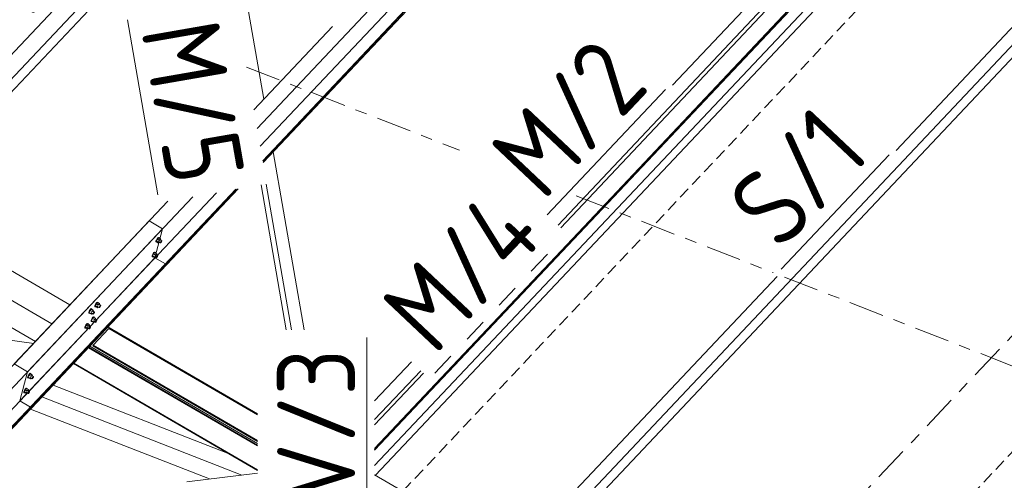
# Model space of a CAD drawing. Header units: millimetres. Extents: x -681 to 506, y -45 to 794.
# Tile 28 of 256: x 14 to 65, y 61 to 85. Entities that reach past the tile are written whole.
import ezdxf

# ---------------------------------------------------------------- set-up
doc = ezdxf.new("R2010")
doc.units = ezdxf.units.MM
doc.header["$LTSCALE"] = 0.6
for name, pattern in [('VERDECKT2', [1.5, 1, -0.5]), ('XKITLINE00', [0]), ('XKITLINE02', [4, 2, -2]), ('XKITLINE03', [6, 3, -1, 1, -1])]:
    doc.linetypes.add(name, pattern=pattern)
for name, color, linetype, lineweight in [('Bolt', 7, 'Continuous', 0), ('Part', 2, 'Continuous', 0), ('PartMark', 3, 'Continuous', 0), ('S-GRID', 1, 'Continuous', 0)]:
    doc.layers.add(name, color=color, linetype=linetype, lineweight=lineweight)
doc.styles.add('ISOCPEUR', font='ISOCPEUR.TTF')

msp = doc.modelspace()

# ---------------------------------------------------------------- linework, layer by layer
at = {"layer": 'Bolt', "color": 3, "linetype": 'XKITLINE00', "lineweight": 0}
for p, q in [((21.167, 73.715), (21.169, 73.751)), ((21.167, 73.715), (21.19, 73.702)), ((21.19, 73.806), (21.169, 73.751)), ((21.224, 73.866), (21.19, 73.806)), ((21.19, 73.702), (21.193, 73.737)), ((21.207, 73.695), (21.19, 73.702)), ((21.193, 73.737), (21.214, 73.792)), ((21.249, 73.849), (21.199, 73.743)), ((21.291, 73.689), (21.199, 73.743)), ((21.199, 73.743), (21.211, 73.705)), ((21.216, 73.702), (21.207, 73.695)), ((21.211, 73.705), (21.304, 73.651)), ((21.214, 73.792), (21.248, 73.852)), ((21.262, 73.914), (21.224, 73.866)), ((21.248, 73.852), (21.285, 73.901)), ((21.312, 73.916), (21.249, 73.849)), ((21.342, 73.795), (21.249, 73.849)), ((21.294, 73.939), (21.262, 73.914)), ((21.285, 73.901), (21.317, 73.925)), ((21.291, 73.689), (21.342, 73.795)), ((21.291, 73.689), (21.304, 73.651)), ((21.31, 73.933), (21.294, 73.939)), ((21.304, 73.651), (21.34, 73.689)), ((21.31, 73.933), (21.333, 73.919)), ((21.312, 73.916), (21.405, 73.862)), ((21.317, 73.925), (21.333, 73.919)), ((21.319, 73.702), (21.393, 73.659)), ((21.333, 73.919), (21.332, 73.904)), ((21.405, 73.862), (21.342, 73.795)), ((21.391, 73.811), (21.465, 73.768)), ((21.393, 73.659), (21.394, 73.677)), ((21.394, 73.677), (21.405, 73.704)), ((21.418, 73.823), (21.405, 73.862)), ((21.405, 73.704), (21.422, 73.734)), ((21.407, 73.801), (21.418, 73.823)), ((21.436, 73.692), (21.417, 73.668)), ((21.422, 73.734), (21.441, 73.759)), ((21.453, 73.722), (21.436, 73.692)), ((21.441, 73.759), (21.457, 73.771)), ((21.464, 73.75), (21.453, 73.722)), ((21.457, 73.771), (21.465, 73.768)), ((21.465, 73.768), (21.464, 73.75)), ((21.096, 73.183), (21.065, 73.159)), ((21.088, 73.145), (21.119, 73.17)), ((21.113, 73.177), (21.096, 73.183)), ((21.113, 73.177), (21.136, 73.164)), ((21.119, 73.17), (21.136, 73.164)), ((21.401, 73.656), (21.393, 73.659)), ((21.417, 73.668), (21.401, 73.656)), ((20.969, 72.959), (20.972, 72.995)), ((20.969, 72.959), (20.992, 72.946)), ((20.993, 73.05), (20.972, 72.995)), ((20.992, 72.946), (20.995, 72.982)), ((21.009, 72.94), (20.992, 72.946)), ((21.027, 73.11), (20.993, 73.05)), ((20.995, 72.982), (21.016, 73.037)), ((21.051, 73.093), (21.001, 72.988)), ((21.094, 72.934), (21.001, 72.988)), ((21.001, 72.988), (21.014, 72.95)), ((21.018, 72.947), (21.009, 72.94)), ((21.014, 72.95), (21.107, 72.896)), ((21.016, 73.037), (21.05, 73.097)), ((21.065, 73.159), (21.027, 73.11)), ((21.05, 73.097), (21.088, 73.145)), ((21.115, 73.16), (21.051, 73.093)), ((21.144, 73.039), (21.051, 73.093)), ((21.094, 72.934), (21.144, 73.039)), ((21.094, 72.934), (21.107, 72.896)), ((21.107, 72.896), (21.143, 72.934)), ((21.115, 73.16), (21.208, 73.106)), ((21.121, 72.946), (21.196, 72.903)), ((21.136, 73.164), (21.135, 73.148)), ((21.208, 73.106), (21.144, 73.039)), ((21.193, 73.055), (21.267, 73.012)), ((21.196, 72.903), (21.197, 72.921)), ((21.204, 72.9), (21.196, 72.903)), ((21.197, 72.921), (21.207, 72.949)), ((21.22, 72.912), (21.204, 72.9)), ((21.207, 72.949), (21.224, 72.979)), ((21.22, 73.068), (21.208, 73.106)), ((21.21, 73.046), (21.22, 73.068)), ((21.239, 72.937), (21.22, 72.912)), ((21.224, 72.979), (21.243, 73.003)), ((21.256, 72.967), (21.239, 72.937)), ((21.243, 73.003), (21.259, 73.015)), ((21.266, 72.994), (21.256, 72.967)), ((21.259, 73.015), (21.267, 73.012)), ((21.267, 73.012), (21.266, 72.994)), ((17.746, 70.157), (17.725, 70.102)), ((17.78, 70.217), (17.746, 70.157)), ((17.748, 70.089), (17.77, 70.144)), ((17.805, 70.2), (17.754, 70.095)), ((17.77, 70.144), (17.804, 70.204)), ((17.818, 70.266), (17.78, 70.217)), ((17.804, 70.204), (17.841, 70.253)), ((17.868, 70.267), (17.805, 70.2)), ((17.898, 70.146), (17.805, 70.2)), ((17.85, 70.291), (17.818, 70.266)), ((17.841, 70.253), (17.873, 70.277)), ((17.847, 70.041), (17.898, 70.146)), ((17.866, 70.284), (17.85, 70.291)), ((17.866, 70.284), (17.889, 70.271)), ((17.868, 70.267), (17.961, 70.213)), ((17.873, 70.277), (17.889, 70.271)), ((17.889, 70.271), (17.888, 70.256)), ((17.961, 70.213), (17.898, 70.146)), ((17.946, 70.163), (18.021, 70.119)), ((17.974, 70.175), (17.961, 70.213)), ((17.963, 70.153), (17.974, 70.175)), ((18.04, 70.403), (18.042, 70.438)), ((18.04, 70.403), (18.063, 70.389)), ((18.063, 70.493), (18.042, 70.438)), ((18.097, 70.553), (18.063, 70.493)), ((18.063, 70.389), (18.066, 70.425)), ((18.08, 70.383), (18.063, 70.389)), ((18.066, 70.425), (18.087, 70.48)), ((18.122, 70.536), (18.071, 70.431)), ((18.164, 70.377), (18.071, 70.431)), ((18.071, 70.431), (18.084, 70.393)), ((18.089, 70.39), (18.08, 70.383)), ((18.084, 70.393), (18.177, 70.339)), ((18.087, 70.48), (18.121, 70.54)), ((18.135, 70.602), (18.097, 70.553)), ((18.121, 70.54), (18.158, 70.589)), ((18.185, 70.603), (18.122, 70.536)), ((18.215, 70.482), (18.122, 70.536)), ((18.167, 70.627), (18.135, 70.602)), ((18.158, 70.589), (18.19, 70.613)), ((18.164, 70.377), (18.215, 70.482)), ((18.164, 70.377), (18.177, 70.339)), ((18.183, 70.62), (18.167, 70.627)), ((18.177, 70.339), (18.213, 70.377)), ((18.183, 70.62), (18.206, 70.607)), ((18.185, 70.603), (18.278, 70.549)), ((18.19, 70.613), (18.206, 70.607)), ((18.192, 70.39), (18.266, 70.346)), ((18.206, 70.607), (18.205, 70.591)), ((18.278, 70.549), (18.215, 70.482)), ((18.263, 70.498), (18.338, 70.455)), ((18.266, 70.346), (18.267, 70.364)), ((18.274, 70.343), (18.266, 70.346)), ((18.267, 70.364), (18.278, 70.392)), ((18.29, 70.355), (18.274, 70.343)), ((18.291, 70.511), (18.278, 70.549)), ((18.278, 70.392), (18.295, 70.422)), ((18.28, 70.489), (18.291, 70.511)), ((18.309, 70.38), (18.29, 70.355)), ((18.295, 70.422), (18.314, 70.446)), ((18.326, 70.41), (18.309, 70.38)), ((18.314, 70.446), (18.329, 70.458)), ((18.337, 70.437), (18.326, 70.41)), ((18.329, 70.458), (18.338, 70.455)), ((18.338, 70.455), (18.337, 70.437)), ((17.723, 70.067), (17.725, 70.102)), ((17.723, 70.067), (17.746, 70.053)), ((17.746, 70.053), (17.748, 70.089)), ((17.763, 70.047), (17.746, 70.053)), ((17.847, 70.041), (17.754, 70.095)), ((17.754, 70.095), (17.767, 70.057)), ((17.772, 70.054), (17.763, 70.047)), ((17.767, 70.057), (17.86, 70.003)), ((17.842, 69.647), (17.845, 69.683)), ((17.842, 69.647), (17.865, 69.634)), ((17.866, 69.738), (17.845, 69.683)), ((17.847, 70.041), (17.86, 70.003)), ((17.86, 70.003), (17.896, 70.041)), ((17.865, 69.634), (17.868, 69.669)), ((17.882, 69.627), (17.865, 69.634)), ((17.9, 69.798), (17.866, 69.738)), ((17.868, 69.669), (17.889, 69.724)), ((17.924, 69.781), (17.874, 69.675)), ((17.967, 69.621), (17.874, 69.675)), ((17.874, 69.675), (17.887, 69.637)), ((17.875, 70.054), (17.949, 70.011)), ((17.891, 69.634), (17.882, 69.627)), ((17.887, 69.637), (17.98, 69.583)), ((17.889, 69.724), (17.923, 69.784)), ((17.938, 69.847), (17.9, 69.798)), ((17.923, 69.784), (17.961, 69.833)), ((17.988, 69.848), (17.924, 69.781)), ((18.017, 69.727), (17.924, 69.781)), ((17.969, 69.871), (17.938, 69.847)), ((17.949, 70.011), (17.95, 70.028)), ((17.957, 70.007), (17.949, 70.011)), ((17.95, 70.028), (17.961, 70.056)), ((17.973, 70.02), (17.957, 70.007)), ((17.961, 70.056), (17.978, 70.086)), ((17.961, 69.833), (17.992, 69.858)), ((17.967, 69.621), (18.017, 69.727)), ((17.986, 69.865), (17.969, 69.871)), ((17.992, 70.044), (17.973, 70.02)), ((17.978, 70.086), (17.997, 70.11)), ((17.986, 69.865), (18.009, 69.851)), ((17.988, 69.848), (18.08, 69.794)), ((18.009, 70.074), (17.992, 70.044)), ((17.992, 69.858), (18.009, 69.851)), ((17.994, 69.634), (18.069, 69.591)), ((17.997, 70.11), (18.012, 70.123)), ((18.009, 69.851), (18.008, 69.836)), ((18.019, 70.102), (18.009, 70.074)), ((18.012, 70.123), (18.021, 70.119)), ((18.08, 69.794), (18.017, 69.727)), ((18.021, 70.119), (18.019, 70.102)), ((18.066, 69.743), (18.14, 69.7)), ((18.07, 69.609), (18.08, 69.636)), ((18.093, 69.755), (18.08, 69.794)), ((18.08, 69.636), (18.097, 69.666)), ((18.083, 69.733), (18.093, 69.755)), ((18.097, 69.666), (18.116, 69.691)), ((18.128, 69.654), (18.111, 69.624)), ((18.116, 69.691), (18.132, 69.703)), ((18.139, 69.682), (18.128, 69.654)), ((18.132, 69.703), (18.14, 69.7)), ((18.14, 69.7), (18.139, 69.682)), ((17.525, 69.311), (17.528, 69.347)), ((17.525, 69.311), (17.548, 69.298)), ((17.549, 69.402), (17.528, 69.347)), ((17.548, 69.298), (17.551, 69.333)), ((17.565, 69.291), (17.548, 69.298)), ((17.583, 69.462), (17.549, 69.402)), ((17.551, 69.333), (17.572, 69.388)), ((17.607, 69.445), (17.557, 69.34)), ((17.65, 69.286), (17.557, 69.34)), ((17.557, 69.34), (17.57, 69.301)), ((17.574, 69.299), (17.565, 69.291)), ((17.57, 69.301), (17.663, 69.247)), ((17.572, 69.388), (17.606, 69.448)), ((17.621, 69.511), (17.583, 69.462)), ((17.606, 69.448), (17.644, 69.497)), ((17.671, 69.512), (17.607, 69.445)), ((17.7, 69.391), (17.607, 69.445)), ((17.652, 69.535), (17.621, 69.511)), ((17.644, 69.497), (17.675, 69.522)), ((17.65, 69.286), (17.7, 69.391)), ((17.65, 69.286), (17.663, 69.247)), ((17.669, 69.529), (17.652, 69.535)), ((17.663, 69.247), (17.699, 69.286)), ((17.669, 69.529), (17.692, 69.515)), ((17.671, 69.512), (17.763, 69.458)), ((17.675, 69.522), (17.692, 69.515)), ((17.677, 69.298), (17.752, 69.255)), ((17.692, 69.515), (17.691, 69.5)), ((17.763, 69.458), (17.7, 69.391)), ((17.749, 69.407), (17.823, 69.364)), ((17.752, 69.255), (17.753, 69.273)), ((17.76, 69.252), (17.752, 69.255)), ((17.753, 69.273), (17.763, 69.3)), ((17.776, 69.264), (17.76, 69.252)), ((17.776, 69.42), (17.763, 69.458)), ((17.763, 69.3), (17.78, 69.33)), ((17.766, 69.397), (17.776, 69.42)), ((17.794, 69.289), (17.776, 69.264)), ((17.78, 69.33), (17.799, 69.355)), ((17.811, 69.319), (17.794, 69.289)), ((17.799, 69.355), (17.815, 69.367)), ((17.822, 69.346), (17.811, 69.319)), ((17.815, 69.367), (17.823, 69.364)), ((17.823, 69.364), (17.822, 69.346)), ((17.967, 69.621), (17.98, 69.583)), ((17.98, 69.583), (18.016, 69.621)), ((18.069, 69.591), (18.07, 69.609)), ((18.077, 69.588), (18.069, 69.591)), ((18.093, 69.6), (18.077, 69.588)), ((18.111, 69.624), (18.093, 69.6)), ((14.596, 66.754), (14.598, 66.79)), ((14.596, 66.754), (14.619, 66.741)), ((14.619, 66.845), (14.598, 66.79)), ((14.653, 66.905), (14.619, 66.845)), ((14.619, 66.741), (14.621, 66.776)), ((14.635, 66.734), (14.619, 66.741)), ((14.621, 66.776), (14.643, 66.832)), ((14.678, 66.888), (14.627, 66.783)), ((14.72, 66.729), (14.627, 66.783)), ((14.627, 66.783), (14.64, 66.744)), ((14.645, 66.742), (14.635, 66.734)), ((14.64, 66.744), (14.733, 66.69)), ((14.643, 66.832), (14.677, 66.892)), ((14.691, 66.954), (14.653, 66.905)), ((14.677, 66.892), (14.714, 66.94)), ((14.741, 66.955), (14.678, 66.888)), ((14.771, 66.834), (14.678, 66.888)), ((14.722, 66.978), (14.691, 66.954)), ((14.714, 66.94), (14.746, 66.965)), ((14.72, 66.729), (14.771, 66.834)), ((14.72, 66.729), (14.733, 66.69)), ((14.739, 66.972), (14.722, 66.978)), ((14.733, 66.69), (14.769, 66.729)), ((14.739, 66.972), (14.762, 66.958)), ((14.741, 66.955), (14.834, 66.901)), ((14.746, 66.965), (14.762, 66.958)), ((14.748, 66.741), (14.822, 66.698)), ((14.762, 66.958), (14.761, 66.943)), ((14.834, 66.901), (14.771, 66.834)), ((14.819, 66.85), (14.894, 66.807)), ((14.822, 66.698), (14.823, 66.716)), ((14.83, 66.695), (14.822, 66.698)), ((14.823, 66.716), (14.834, 66.743)), ((14.846, 66.707), (14.83, 66.695)), ((14.847, 66.863), (14.834, 66.901)), ((14.834, 66.743), (14.851, 66.773)), ((14.836, 66.84), (14.847, 66.863)), ((14.865, 66.732), (14.846, 66.707)), ((14.851, 66.773), (14.87, 66.798)), ((14.882, 66.762), (14.865, 66.732)), ((14.87, 66.798), (14.885, 66.81)), ((14.892, 66.789), (14.882, 66.762)), ((14.885, 66.81), (14.894, 66.807)), ((14.894, 66.807), (14.892, 66.789)), ((14.456, 66.149), (14.422, 66.089)), ((14.48, 66.132), (14.43, 66.027)), ((14.445, 66.076), (14.479, 66.136)), ((14.494, 66.198), (14.456, 66.149)), ((14.479, 66.136), (14.517, 66.185)), ((14.543, 66.199), (14.48, 66.132)), ((14.573, 66.078), (14.48, 66.132)), ((14.525, 66.223), (14.494, 66.198)), ((14.517, 66.185), (14.548, 66.209)), ((14.542, 66.216), (14.525, 66.223)), ((14.542, 66.216), (14.565, 66.203)), ((14.543, 66.199), (14.636, 66.145)), ((14.548, 66.209), (14.565, 66.203)), ((14.565, 66.203), (14.564, 66.188)), ((14.636, 66.145), (14.573, 66.078)), ((14.649, 66.107), (14.636, 66.145)), ((14.639, 66.085), (14.649, 66.107)), ((14.398, 65.999), (14.401, 66.034)), ((14.398, 65.999), (14.421, 65.985)), ((14.422, 66.089), (14.401, 66.034)), ((14.421, 65.985), (14.424, 66.021)), ((14.438, 65.979), (14.421, 65.985)), ((14.424, 66.021), (14.445, 66.076)), ((14.523, 65.973), (14.43, 66.027)), ((14.43, 66.027), (14.443, 65.989)), ((14.447, 65.986), (14.438, 65.979)), ((14.443, 65.989), (14.536, 65.935)), ((14.523, 65.973), (14.573, 66.078)), ((14.523, 65.973), (14.536, 65.935)), ((14.536, 65.935), (14.572, 65.973)), ((14.55, 65.986), (14.624, 65.943)), ((14.622, 66.095), (14.696, 66.051)), ((14.624, 65.943), (14.626, 65.96)), ((14.633, 65.939), (14.624, 65.943)), ((14.626, 65.96), (14.636, 65.988)), ((14.649, 65.952), (14.633, 65.939)), ((14.636, 65.988), (14.653, 66.018)), ((14.667, 65.976), (14.649, 65.952)), ((14.653, 66.018), (14.672, 66.042)), ((14.684, 66.006), (14.667, 65.976)), ((14.672, 66.042), (14.688, 66.055)), ((14.695, 66.034), (14.684, 66.006)), ((14.688, 66.055), (14.696, 66.051)), ((14.696, 66.051), (14.695, 66.034))]:
    msp.add_line(p, q, dxfattribs=at)
at = {"layer": 'Part', "color": 4, "linetype": 'VERDECKT2', "lineweight": 0}
for p, q in [((0.576, -5.348), (385.621, 402.523)), ((33.827, 60.941), (62.287, 91.089))]:
    msp.add_line(p, q, dxfattribs=at)
at = {"layer": 'Part', "color": 2, "linetype": 'XKITLINE00', "lineweight": 0}
for p, q in [((26.358, 79.52), (53.789, 108.578)), ((53.398, 107.082), (26.517, 78.607)), ((54, 106.845), (26.645, 77.869)), ((54.019, 106.835), (26.65, 77.843)), ((26.662, 77.774), (50.069, 102.569)), ((26.704, 81.014), (24.038, 96.325)), ((7.764, 75.709), (23.766, 92.66)), ((8.179, 75.468), (23.866, 92.085)), ((72.732, 91.93), (40.482, 57.768)), ((72.175, 92.254), (59.096, 78.399)), ((32.378, 63.036), (58.861, 91.089)), ((32.378, 63.052), (58.846, 91.089)), ((59.593, 91.089), (32.378, 62.26)), ((60.109, 91.089), (32.42, 61.758)), ((42.514, 73.87), (58.769, 91.089)), ((40.564, 57.199), (72.25, 90.764)), ((52.078, 86.443), (47.633, 81.734)), ((41.779, 74.564), (52.562, 85.986)), ((52.698, 85.858), (41.915, 74.435)), ((30.222, 84.74), (26.192, 80.472)), ((28.759, 69.209), (27.173, 78.316)), ((5.704, 76.905), (16.764, 70.485)), ((24.275, 76.231), (14.202, 65.562)), ((25.262, 76.403), (14.804, 65.326)), ((25.296, 76.409), (14.822, 65.315)), ((17.79, 68.377), (25.389, 76.425)), ((27.848, 69.209), (26.557, 76.629)), ((28.112, 69.209), (26.812, 76.673)), ((4.782, 75.928), (15.842, 69.508)), ((21.779, 75.797), (13.906, 67.457)), ((14.593, 67.058), (23.053, 76.019)), ((3.933, 75.028), (14.993, 68.608)), ((5.573, 58.63), (20.823, 74.784)), ((20.823, 74.784), (21.51, 74.385)), ((-11.166, 39.772), (21.51, 74.385)), ((21.51, 74.385), (21.119, 72.889)), ((35.477, 66.417), (42.514, 73.87)), ((-10.506, 39.389), (21.119, 72.889)), ((21.119, 72.889), (21.652, 72.58)), ((-9.973, 39.08), (21.721, 72.653)), ((-9.955, 39.069), (21.739, 72.642)), ((17.79, 68.377), (21.71, 72.528)), ((21.71, 72.528), (21.739, 72.642)), ((21.721, 72.653), (21.739, 72.642)), ((53.003, 71.946), (39.924, 58.091)), ((5.57, 69.74), (14.904, 68.514)), ((18.758, 69.277), (17.951, 68.422)), ((18.712, 69.354), (26.378, 64.904)), ((26.378, 64.853), (18.758, 69.277)), ((-9.905, 39.04), (17.79, 68.376)), ((14.793, 65.201), (17.79, 68.376)), ((17.708, 68.29), (26.378, 63.257)), ((17.737, 68.32), (26.378, 63.305)), ((17.79, 68.377), (26.378, 63.391)), ((17.951, 68.422), (17.941, 68.384)), ((17.941, 68.384), (26.378, 63.486)), ((17.951, 68.422), (26.378, 63.53)), ((13.906, 67.457), (14.593, 67.058)), ((16.941, 67.477), (26.378, 61.999)), ((16.966, 67.503), (26.378, 62.039)), ((34.259, 67.567), (32.378, 65.574)), ((32.378, 64.605), (34.743, 67.11)), ((14.593, 67.058), (14.202, 65.562)), ((34.879, 66.982), (32.378, 64.333)), ((15.904, 66.378), (24.837, 62.894)), ((32.378, 63.133), (35.477, 66.417)), ((15.327, 65.768), (25.579, 61.769)), ((14.202, 65.562), (14.735, 65.252)), ((14.74, 65.145), (23.912, 61.568)), ((14.822, 65.315), (14.793, 65.201)), ((14.804, 65.326), (14.822, 65.315)), ((22.751, 61.428), (26.378, 61.865)), ((32.378, 61.782), (39.504, 57.646))]:
    msp.add_line(p, q, dxfattribs=at)
at = {"layer": 'PartMark', "color": 1, "linetype": 'XKITLINE00', "lineweight": 0}
for p, q in [((10.795, 80.167), (17.047, 86.789)), ((19.705, 85.085), (21.267, 76.114)), ((41.222, 75.089), (47.286, 81.512)), ((53.205, 72.305), (58.748, 78.177)), ((31.978, 57.296), (31.978, 68.809))]:
    msp.add_line(p, q, dxfattribs=at)
at = {"layer": 'PartMark', "color": 1, "linetype": 'XKITLINE02', "lineweight": 0}
msp.add_line((35.464, 66.98), (41.951, 73.851), dxfattribs=at)
at = {"layer": 'S-GRID', "color": 1, "linetype": 'XKITLINE03', "lineweight": 0}
for p, q in [((-18.393, -19.483), (404.591, 428.575)), ((25.811, 82.664), (36.728, 78.406)), ((42.703, 76.075), (52.802, 72.136)), ((53.382, 71.91), (92.296, 56.731))]:
    msp.add_line(p, q, dxfattribs=at)

# ---------------------------------------------------------------- texts
at = {"layer": 'PartMark', "color": 1, "style": 'ISOCPEUR', "width": 0.85}
for s, rotation, p in [('M/2', 46.6502, (10.771, 81.016)), ('M/5', -80.1224, (20.399, 84.597)), ('M/2', 46.6502, (41.01, 75.738)), ('S/1', 46.6502, (53.181, 73.153)), ('M/4', 46.6502, (35.439, 67.828)), ('FV/3', 90.0002, (31.378, 57.896))]:
    msp.add_text(s, height=4, rotation=rotation, dxfattribs=at).set_placement(p)

doc.saveas('drawing.dxf')
